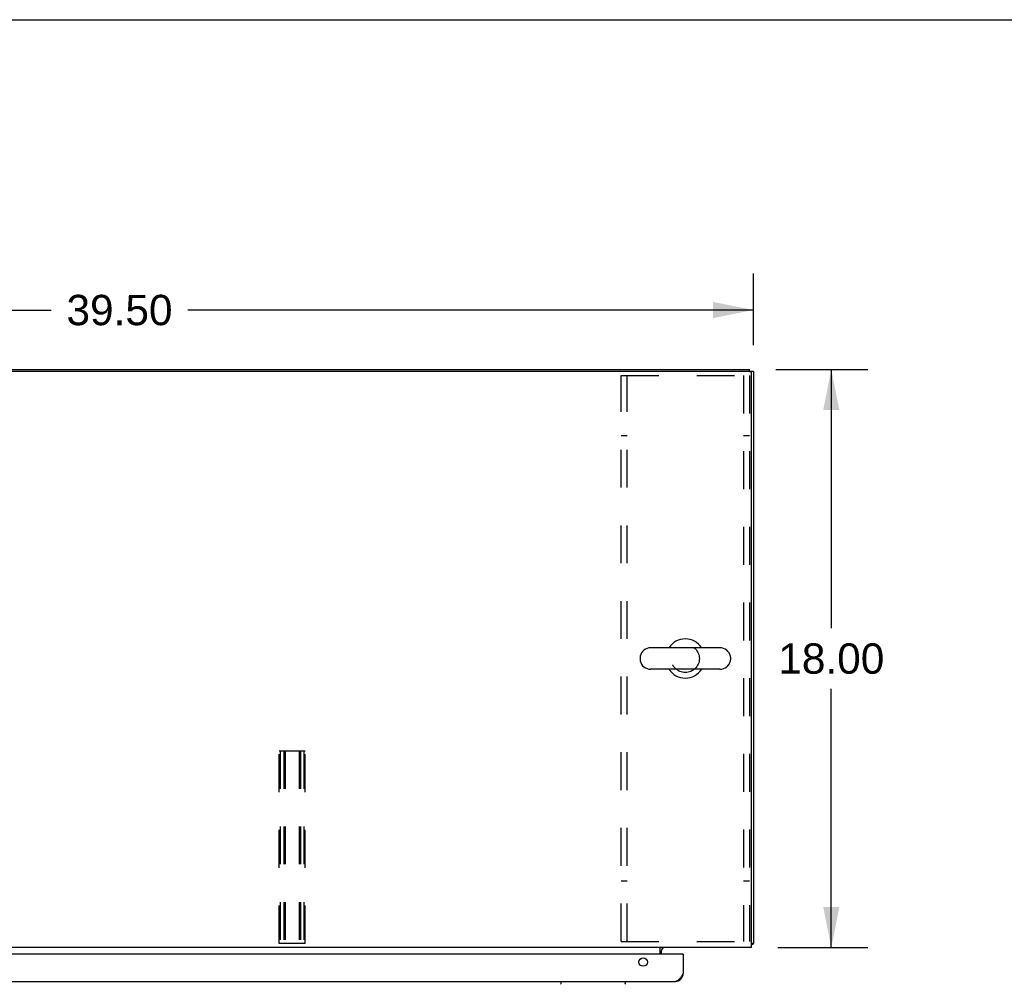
# Model space of a CAD drawing. Header units: inches. Extents: x 0 to 214, y 0 to 139.
# Tile 10 of 14: x 77 to 107, y 109 to 139. Entities that reach past the tile are written whole.
import ezdxf

# ---------------------------------------------------------------- set-up
doc = ezdxf.new("R2010")
doc.units = ezdxf.units.IN
doc.header["$LTSCALE"] = 11.782908
doc.header["$MEASUREMENT"] = 0
doc.linetypes.add('HIDDEN', pattern=[0.2, 0.1, -0.1])
doc.layers.get('0').update_dxf_attribs({"linetype": 'CONTINUOUS'})
for name, color, linetype in [('02___PRT_ALL_AXES', 7, 'CONTINUOUS'), ('2PC_BODY', 7, 'CONTINUOUS'), ('DEFAULT_2', 8, 'HIDDEN')]:
    doc.layers.add(name, color=color, linetype=linetype)
doc.styles.get("Standard").update_dxf_attribs({"font": 'arial.ttf'})
doc.dimstyles.new('DIMSTYLE_1', dxfattribs={"dimtxt": 0.945153, "dimasz": 1.260204, "dimexe": 0.09, "dimexo": 0.07, "dimgap": 0.0375, "dimtad": 0, "dimtih": 1, "dimtoh": 1, "dimzin": 4, "dimdsep": 46, "dimtxsty": 'Standard', "dimblk": '_FILLED', "dimblk1": '_FILLED', "dimblk2": '_FILLED', "dimcen": 0.09, "dimazin": 1, "dimtfac": 1, "dimtofl": 0, "dimtmove": 0, "dimatfit": 3, "dimldrblk": '_FILLED', "dimfxl": 1, "dimtolj": 1, "dimtzin": 4, "dimarcsym": 0})

# ---------------------------------------------------------------- blocks, each defined once
blk = doc.blocks.new('_FILLED')
at = {"color": 0, "linetype": 'ByBlock'}
blk.add_solid([(0, 0), (-1, 0.2), (-1, -0.2)], dxfattribs=at)
blk = doc.blocks.new('*D16')
at = {"layer": '2PC_BODY', "color": 2, "linetype": 'Continuous'}
for p, q in [((100.266, 127.721), (103.129, 127.721)), ((101.995, 127.721), (101.995, 119.667)), ((101.995, 109.721), (101.995, 117.776)), ((100.328, 109.721), (103.129, 109.721))]:
    blk.add_line(p, q, dxfattribs=at)
at = {"layer": '2PC_BODY', "color": 2, "linetype": 'Continuous', "xscale": 1.2602040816, "yscale": 1.2602040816, "zscale": 1.2602040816}
for p, rotation in [((101.995, 127.721), 90), ((101.995, 109.721), 270)]:
    blk.add_blockref('_FILLED', p, dxfattribs=dict(at, rotation=rotation))
at = {"layer": '2PC_BODY', "color": 2, "linetype": 'Continuous', "insert": (101.995, 119.194), "char_height": 0.9452, "width": 3.30277, "attachment_point": 2, "line_spacing_factor": 0.9}
blk.add_mtext('18.00', dxfattribs=at)
blk = doc.blocks.new('*D17')
at = {"layer": '2PC_BODY', "color": 2, "linetype": 'Continuous'}
for p, q in [((60.071, 128.354), (60.071, 130.713)), ((99.571, 128.479), (99.571, 130.713)), ((60.071, 129.578), (77.697, 129.578)), ((99.571, 129.578), (81.945, 129.578))]:
    blk.add_line(p, q, dxfattribs=at)
at = {"layer": '2PC_BODY', "color": 2, "linetype": 'Continuous', "xscale": 1.2602040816, "yscale": 1.2602040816, "zscale": 1.2602040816, "rotation": 180}
blk.add_blockref('_FILLED', (60.071, 129.578), dxfattribs=at)
at = {"layer": '2PC_BODY', "color": 2, "linetype": 'Continuous', "xscale": 1.2602040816, "yscale": 1.2602040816, "zscale": 1.2602040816}
blk.add_blockref('_FILLED', (99.571, 129.578), dxfattribs=at)
at = {"layer": '2PC_BODY', "color": 2, "linetype": 'Continuous', "insert": (79.821, 130.051), "char_height": 0.9452, "width": 3.30277, "attachment_point": 2, "line_spacing_factor": 0.9}
blk.add_mtext('39.50', dxfattribs=at)

msp = doc.modelspace()

# ---------------------------------------------------------------- linework, layer by layer
at = {"color": 7, "linetype": 'Continuous'}
for p, q in [((0, 138.622), (214.235, 138.622)), ((99.571, 127.659), (60.196, 127.659)), ((60.321, 127.721), (99.446, 127.721)), ((99.446, 127.659), (99.446, 127.721)), ((99.509, 109.721), (99.509, 127.596)), ((99.571, 127.659), (99.571, 109.846)), ((98.526, 119.056), (96.366, 119.056)), ((96.036, 118.76), (96.036, 118.683)), ((98.856, 118.76), (98.856, 118.683)), ((98.526, 118.387), (96.366, 118.387)), ((99.571, 109.846), (99.509, 109.846)), ((99.511, 109.808), (99.509, 109.81)), ((99.509, 109.721), (60.134, 109.721)), ((96.665, 109.517), (96.665, 109.721)), ((96.696, 109.596), (96.696, 109.517)), ((96.728, 109.699), (96.722, 109.705)), ((97.364, 109.517), (97.384, 109.517)), ((93.567, 108.663), (93.567, 108.601)), ((95.575, 108.663), (95.575, 108.601))]:
    msp.add_line(p, q, dxfattribs=at)
at = {"color": 3, "linetype": 'Continuous'}
for p, q in [((97.364, 109.517), (60.466, 109.517)), ((97.384, 109.517), (97.384, 108.91)), ((60.693, 108.663), (97.137, 108.663))]:
    msp.add_line(p, q, dxfattribs=at)
at = {"color": 7, "linetype": 'Continuous'}
for points in [[(99.511, 109.808), (99.513, 109.81), (99.515, 109.813), (99.518, 109.814), (99.521, 109.816), (99.525, 109.818), (99.528, 109.82), (99.532, 109.821), (99.536, 109.823), (99.54, 109.824), (99.547, 109.827)], [(99.547, 109.827), (99.551, 109.828), (99.554, 109.83), (99.557, 109.831), (99.56, 109.832), (99.562, 109.834), (99.564, 109.835), (99.566, 109.837), (99.568, 109.838), (99.569, 109.84), (99.57, 109.841), (99.571, 109.843), (99.571, 109.845), (99.571, 109.846)], [(96.705, 109.719), (96.702, 109.72), (96.7, 109.721)], [(96.71, 109.716), (96.707, 109.718), (96.705, 109.719)], [(96.715, 109.711), (96.712, 109.714), (96.71, 109.716)], [(96.722, 109.705), (96.72, 109.707), (96.717, 109.709), (96.715, 109.711)], [(96.74, 109.691), (96.739, 109.691), (96.738, 109.691), (96.737, 109.691), (96.737, 109.691), (96.735, 109.692), (96.734, 109.693), (96.733, 109.694), (96.731, 109.695), (96.73, 109.697), (96.728, 109.699)]]:
    msp.add_lwpolyline(points, dxfattribs=at)
at = {"color": 3, "linetype": 'Continuous'}
msp.add_lwpolyline([(97.384, 108.91), (97.373, 108.892), (97.361, 108.875), (97.35, 108.858), (97.339, 108.841), (97.328, 108.824), (97.317, 108.808), (97.305, 108.792), (97.294, 108.777), (97.283, 108.762), (97.272, 108.749), (97.26, 108.736), (97.249, 108.724), (97.238, 108.713), (97.227, 108.703), (97.216, 108.694), (97.204, 108.686), (97.193, 108.679), (97.182, 108.673), (97.171, 108.669), (97.16, 108.666), (97.148, 108.664), (97.137, 108.663)], dxfattribs=at)
msp.add_circle((96.134, 109.267), 0.133, dxfattribs=at)
at = {"color": 7, "linetype": 'Continuous'}
for centre, radius, start, end in [((99.446, 127.596), 0.0625, 0, 90), ((97.446, 118.721), 0.61, 33.2138, 146.7862), ((96.366, 118.721), 0.334, 90, 167.5716), ((98.526, 118.721), 0.334, 12.4284, 90), ((96.193, 118.76), 0.157, 167.5716, 180), ((98.699, 118.76), 0.157, 0, 12.4284), ((96.193, 118.683), 0.157, 180, 192.4284), ((96.366, 118.721), 0.334, 192.4284, 270), ((98.526, 118.721), 0.334, 270, 347.5716), ((98.699, 118.683), 0.157, 347.5716, 360), ((97.446, 118.721), 0.61, 213.2138, 326.7862), ((99.321, 109.971), 0.25, 318.6068, 319.2391), ((96.821, 109.596), 0.125, 90, 180), ((93.607, 108.601), 0.0394, 180, 225), ((95.536, 108.601), 0.0394, 315, 360)]:
    msp.add_arc(centre, radius, start, end, dxfattribs=at)
at = {"color": 3, "linetype": 'Continuous'}
for centre, radius, start, end in [((97.364, 109.497), 0.02, 0, 90), ((97.137, 108.91), 0.246, 270, 360)]:
    msp.add_arc(centre, radius, start, end, dxfattribs=at)
at = {"layer": '02___PRT_ALL_AXES', "color": 8, "linetype": 'HIDDEN'}
msp.add_circle((97.446, 118.721), 0.438, dxfattribs=at)
at = {"layer": 'DEFAULT_2', "color": 8, "linetype": 'HIDDEN'}
for p, q in [((95.446, 127.534), (99.446, 127.534)), ((95.446, 109.909), (95.446, 127.534)), ((95.633, 109.909), (95.633, 127.534)), ((99.259, 127.534), (99.259, 109.909)), ((99.446, 127.534), (99.446, 109.909)), ((95.633, 125.659), (95.446, 125.659)), ((99.446, 125.659), (99.259, 125.659)), ((84.79, 115.846), (85.602, 115.846)), ((84.79, 109.846), (84.79, 115.846)), ((84.83, 115.846), (84.83, 109.846)), ((84.937, 115.846), (84.937, 109.846)), ((84.977, 115.846), (84.977, 109.846)), ((85.415, 115.846), (85.415, 109.846)), ((85.455, 115.846), (85.455, 109.846)), ((85.562, 115.846), (85.562, 109.846)), ((85.602, 109.846), (85.602, 115.846)), ((95.633, 111.784), (95.446, 111.784)), ((99.446, 111.784), (99.259, 111.784)), ((85.602, 109.846), (84.79, 109.846)), ((95.446, 109.909), (99.446, 109.909))]:
    msp.add_line(p, q, dxfattribs=at)

# ---------------------------------------------------------------- dimensions: what is measured, and where the dimension line sits
at = {"layer": '2PC_BODY', "color": 2, "linetype": 'Continuous'}
for base, p1, p2, angle, picture, middle in [((60.071, 129.578), (99.571, 130.783), (60.071, 128.284), 180, '*D17', (79.819, 129.573)), ((101.995, 109.721), (100.196, 127.721), (100.258, 109.721), 270, '*D16', (102.035, 118.716))]:
    dim = msp.add_linear_dim(base=base, p1=p1, p2=p2, angle=angle, dimstyle='DIMSTYLE_1', dxfattribs=at)
    dim.commit()
    dim.dimension.update_dxf_attribs({"geometry": picture, "text_midpoint": middle, "dimtype": 160})

doc.saveas('drawing.dxf')
